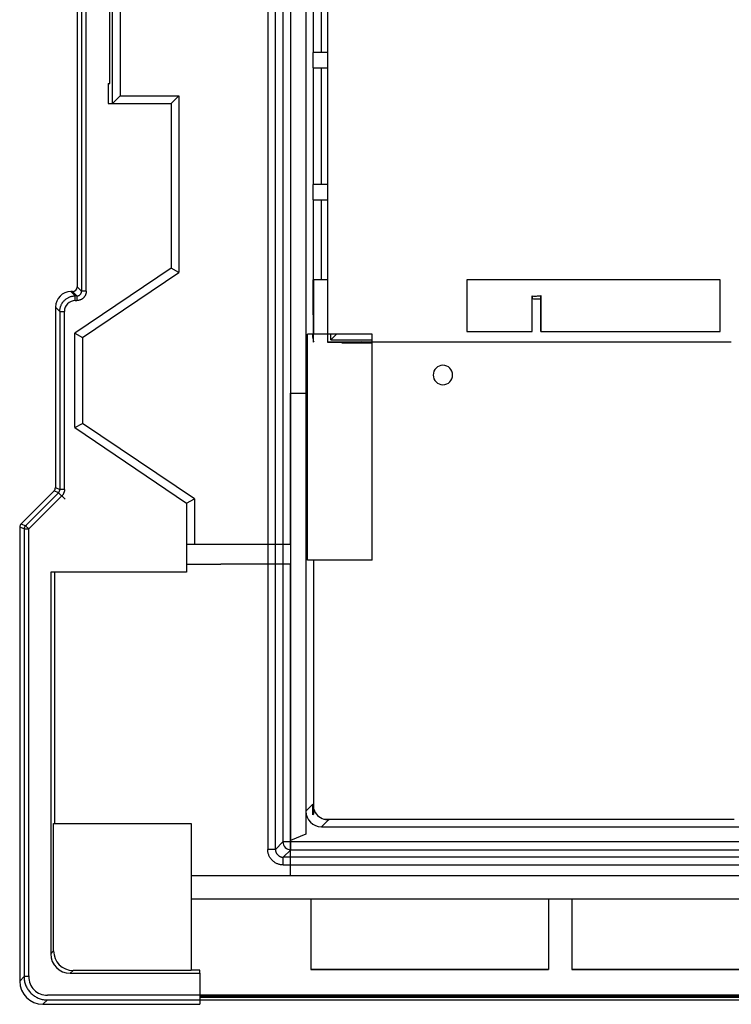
# Model space of a CAD drawing. Header units: millimetres. Extents: x -131 to 243, y -184 to 114.
# Tile 1 of 7: x -131 to -39, y -184 to -57. Entities that reach past the tile are written whole.
import ezdxf

# ---------------------------------------------------------------- set-up
doc = ezdxf.new("R2010")
doc.units = ezdxf.units.MM
doc.layers.add('MAIN-1', color=7, linetype='Continuous')
doc.layers.add('MAIN-2', color=7, linetype='Continuous')

msp = doc.modelspace()

# ---------------------------------------------------------------- linework, layer by layer
at = {"layer": 'MAIN-1'}
for p, q in [((-98.96, 94.53), (-98.96, -163.57)), ((-97.96, -163.57), (-97.96, 94.53)), ((-97, 93.57), (-97, -162.61)), ((-96, -162.61), (-96, 93.57)), ((-122.94, -29.34), (-122.94, -91.68)), ((-122.34, -91.68), (-122.34, -29.34)), ((-123.5, -91.12), (-122.94, -91.68)), ((-40.7, -96.85), (-40.7, -90.22)), ((-124.84, -92.61), (-124.76, -92.57)), ((-124.76, -92.57), (-124.68, -92.52)), ((-124.68, -92.52), (-124.6, -92.48)), ((-124.6, -92.48), (-124.52, -92.44)), ((-124.52, -92.44), (-124.44, -92.41)), ((-124.44, -92.41), (-124.35, -92.38)), ((-124.35, -92.38), (-124.27, -92.36)), ((-124.3, -91.72), (-123.74, -92.28)), ((-124.27, -92.36), (-124.18, -92.33)), ((-124.18, -92.33), (-124.09, -92.32)), ((-123.54, -92.28), (-124.1, -91.72)), ((-124.09, -92.32), (-124, -92.3)), ((-124, -92.3), (-123.92, -92.29)), ((-123.92, -92.29), (-123.83, -92.29)), ((-123.83, -92.29), (-123.74, -92.28)), ((-123.54, -92.28), (-123.74, -92.28)), ((-123.54, -92.28), (-123.51, -92.28)), ((-123.54, -92.28), (-123.54, -92.88)), ((-123.51, -92.28), (-123.48, -92.28)), ((-123.48, -92.28), (-123.46, -92.28)), ((-123.46, -92.28), (-123.43, -92.27)), ((-123.43, -92.27), (-123.4, -92.27)), ((-123.4, -92.27), (-123.38, -92.26)), ((-123.38, -92.26), (-123.35, -92.25)), ((-123.35, -92.25), (-123.33, -92.25)), ((-123.33, -92.25), (-123.3, -92.24)), ((-123.3, -92.24), (-123.28, -92.22)), ((-123.28, -92.22), (-123.25, -92.21)), ((-123.25, -92.21), (-123.23, -92.2)), ((-123.23, -92.2), (-123.21, -92.18)), ((-123.21, -92.18), (-123.18, -92.17)), ((-123.18, -92.17), (-123.16, -92.15)), ((-123.16, -92.15), (-123.14, -92.14)), ((-123.14, -92.14), (-123.12, -92.12)), ((-123.12, -92.12), (-123.1, -92.1)), ((-123.1, -92.1), (-123.08, -92.08)), ((-123.08, -92.08), (-123.07, -92.06)), ((-123.07, -92.06), (-123.05, -92.04)), ((-123.05, -92.04), (-123.04, -92.01)), ((-123.04, -92.01), (-123.02, -91.99)), ((-123.02, -91.99), (-123.01, -91.97)), ((-123.01, -91.97), (-123, -91.94)), ((-123, -91.94), (-122.98, -91.92)), ((-122.98, -91.92), (-122.97, -91.89)), ((-122.97, -91.87), (-122.96, -91.84)), ((-122.97, -91.89), (-122.97, -91.87)), ((-122.96, -91.84), (-122.95, -91.82)), ((-122.95, -91.79), (-122.94, -91.76)), ((-122.95, -91.82), (-122.95, -91.79)), ((-122.34, -91.68), (-122.94, -91.68)), ((-122.94, -91.71), (-122.94, -91.68)), ((-122.94, -91.74), (-122.94, -91.71)), ((-122.94, -91.76), (-122.94, -91.74)), ((-122.73, -92.57), (-122.77, -92.61)), ((-122.69, -92.53), (-122.73, -92.57)), ((-122.65, -92.49), (-122.69, -92.53)), ((-122.61, -92.45), (-122.65, -92.49)), ((-122.58, -92.41), (-122.61, -92.45)), ((-122.55, -92.36), (-122.58, -92.41)), ((-122.52, -92.32), (-122.55, -92.36)), ((-122.49, -92.27), (-122.52, -92.32)), ((-122.46, -92.22), (-122.49, -92.27)), ((-122.44, -92.17), (-122.46, -92.22)), ((-122.42, -92.12), (-122.44, -92.17)), ((-122.4, -92.07), (-122.42, -92.12)), ((-122.38, -92.02), (-122.4, -92.07)), ((-122.37, -91.96), (-122.38, -92.02)), ((-122.36, -91.91), (-122.37, -91.96)), ((-122.35, -91.86), (-122.36, -91.91)), ((-122.34, -91.8), (-122.35, -91.86)), ((-122.34, -91.68), (-122.34, -91.74)), ((-122.34, -91.74), (-122.34, -91.8)), ((-64.89, -92.29), (-64.89, -92.34)), ((-64.89, -96.86), (-64.89, -92.29)), ((-64.89, -92.34), (-64.89, -92.4)), ((-64.89, -92.4), (-64.89, -92.46)), ((-64.89, -92.46), (-64.89, -92.52)), ((-64.89, -92.52), (-64.89, -92.57)), ((-63.8, -92.24), (-63.8, -92.31)), ((-63.8, -96.86), (-63.8, -92.24)), ((-63.8, -92.31), (-63.8, -92.37)), ((-63.8, -92.37), (-63.8, -92.44)), ((-63.8, -92.44), (-63.8, -92.5)), ((-63.8, -92.5), (-63.8, -92.57)), ((-63.8, -92.57), (-63.8, -92.63)), ((-125.74, -94.28), (-126.3, -93.72)), ((-125.7, -93.93), (-125.69, -93.84)), ((-125.69, -93.84), (-125.66, -93.75)), ((-125.66, -93.75), (-125.64, -93.67)), ((-125.64, -93.67), (-125.61, -93.58)), ((-125.61, -93.58), (-125.58, -93.5)), ((-125.58, -93.5), (-125.54, -93.42)), ((-125.54, -93.42), (-125.5, -93.34)), ((-125.5, -93.34), (-125.45, -93.26)), ((-125.45, -93.26), (-125.41, -93.18)), ((-125.41, -93.18), (-125.35, -93.11)), ((-125.35, -93.11), (-125.3, -93.04)), ((-125.3, -93.04), (-125.24, -92.97)), ((-125.24, -92.97), (-125.18, -92.9)), ((-125.18, -92.9), (-125.12, -92.84)), ((-125.12, -92.84), (-125.05, -92.78)), ((-125.05, -92.78), (-124.98, -92.72)), ((-124.98, -92.72), (-124.91, -92.67)), ((-124.91, -92.67), (-124.84, -92.61)), ((-123.74, -92.88), (-123.54, -92.88)), ((-123.48, -92.88), (-123.54, -92.88)), ((-123.42, -92.88), (-123.48, -92.88)), ((-123.36, -92.87), (-123.42, -92.88)), ((-123.31, -92.86), (-123.36, -92.87)), ((-123.26, -92.85), (-123.31, -92.86)), ((-123.2, -92.84), (-123.26, -92.85)), ((-123.15, -92.82), (-123.2, -92.84)), ((-123.1, -92.8), (-123.15, -92.82)), ((-123.05, -92.78), (-123.1, -92.8)), ((-123, -92.76), (-123.05, -92.78)), ((-122.95, -92.73), (-123, -92.76)), ((-122.9, -92.7), (-122.95, -92.73)), ((-122.86, -92.67), (-122.9, -92.7)), ((-122.81, -92.64), (-122.86, -92.67)), ((-122.77, -92.61), (-122.81, -92.64)), ((-64.89, -92.57), (-64.89, -92.63)), ((-125.74, -94.28), (-125.73, -94.19)), ((-125.74, -94.28), (-125.74, -117.21)), ((-125.73, -94.1), (-125.72, -94.02)), ((-125.73, -94.19), (-125.73, -94.1)), ((-125.72, -94.02), (-125.7, -93.93)), ((-125.14, -117.21), (-125.14, -94.28)), ((-93.15, -97.62), (-93.15, -97.22)), ((-93.05, -98.26), (-93.05, -97.22)), ((-91.22, -98.3), (-91.22, -97.22)), ((-90.11, -97.22), (-90.82, -97.93)), ((-90.82, -97.93), (-90.82, -97.22)), ((-73.33, -96.86), (-64.89, -96.86)), ((-64.89, -96.86), (-64.89, -96.86)), ((-63.8, -96.86), (-40.7, -96.85)), ((-63.8, -96.86), (-63.8, -96.86)), ((-40.7, -96.86), (-40.7, -96.85)), ((-89.42, -98.33), (-91.22, -98.3)), ((-90.82, -97.93), (-85.5, -97.93)), ((-89.42, -98.33), (-85.5, -98.33)), ((-125.91, -117.63), (-130.16, -121.88)), ((-125.91, -117.63), (-126.48, -117.4)), ((-126.3, -116.97), (-125.74, -117.21)), ((-125.91, -117.63), (-125.89, -117.61)), ((-125.91, -117.63), (-125.06, -118.48)), ((-125.89, -117.61), (-125.88, -117.59)), ((-125.88, -117.59), (-125.86, -117.57)), ((-125.86, -117.57), (-125.85, -117.55)), ((-125.85, -117.55), (-125.83, -117.53)), ((-125.83, -117.53), (-125.82, -117.51)), ((-125.82, -117.51), (-125.81, -117.49)), ((-125.81, -117.49), (-125.8, -117.47)), ((-125.8, -117.47), (-125.79, -117.45)), ((-125.79, -117.45), (-125.78, -117.42)), ((-125.78, -117.42), (-125.77, -117.4)), ((-125.77, -117.4), (-125.76, -117.38)), ((-125.76, -117.38), (-125.75, -117.35)), ((-125.75, -117.33), (-125.74, -117.3)), ((-125.75, -117.35), (-125.75, -117.33)), ((-125.14, -117.21), (-125.74, -117.21)), ((-125.74, -117.23), (-125.74, -117.21)), ((-125.74, -117.25), (-125.74, -117.23)), ((-125.74, -117.28), (-125.74, -117.25)), ((-125.74, -117.3), (-125.74, -117.28)), ((-125.35, -117.89), (-125.38, -117.93)), ((-125.32, -117.85), (-125.35, -117.89)), ((-125.3, -117.8), (-125.32, -117.85)), ((-125.27, -117.76), (-125.3, -117.8)), ((-125.25, -117.71), (-125.27, -117.76)), ((-125.23, -117.66), (-125.25, -117.71)), ((-125.21, -117.62), (-125.23, -117.66)), ((-125.19, -117.57), (-125.21, -117.62)), ((-125.18, -117.52), (-125.19, -117.57)), ((-125.16, -117.47), (-125.18, -117.52)), ((-125.15, -117.41), (-125.16, -117.47)), ((-125.14, -117.31), (-125.15, -117.36)), ((-125.15, -117.36), (-125.15, -117.41)), ((-125.14, -117.21), (-125.14, -117.26)), ((-125.14, -117.26), (-125.14, -117.31)), ((-125.49, -118.05), (-129.74, -122.3)), ((-125.45, -118.02), (-125.49, -118.05)), ((-125.42, -117.98), (-125.45, -118.02)), ((-125.38, -117.93), (-125.42, -117.98)), ((-130.72, -121.64), (-130.16, -121.88)), ((-130.34, -122.3), (-130.9, -122.07)), ((-130.34, -122.3), (-130.22, -122.3)), ((-130.34, -122.3), (-130.34, -179.96)), ((-130.22, -122.3), (-129.74, -122.3)), ((-129.74, -122.3), (-130.16, -121.88)), ((-130.03, -122), (-130.16, -121.88)), ((-129.74, -179.96), (-129.74, -122.3)), ((-93.14, -159.13), (-93.14, -157.75)), ((-93.05, -158.4), (-93.05, -159.02)), ((-93.14, -159.13), (-93.05, -159.02)), ((-98.96, -163.67), (-98.96, -163.57)), ((-97.96, -163.57), (-98.96, -163.57)), ((-97.96, -163.57), (-97, -162.61)), ((-97.96, -163.57), (-97.96, -163.62)), ((-96, -162.61), (-97, -162.61)), ((-36.33, -162.59), (-96, -162.61)), ((-96, -163.61), (-96, -162.61)), ((-98.95, -163.76), (-98.96, -163.67)), ((-98.94, -163.85), (-98.95, -163.76)), ((-98.93, -163.94), (-98.94, -163.85)), ((-98.91, -164.03), (-98.93, -163.94)), ((-98.89, -164.11), (-98.91, -164.03)), ((-98.86, -164.2), (-98.89, -164.11)), ((-98.83, -164.28), (-98.86, -164.2)), ((-98.8, -164.36), (-98.83, -164.28)), ((-98.76, -164.44), (-98.8, -164.36)), ((-98.72, -164.52), (-98.76, -164.44)), ((-98.68, -164.6), (-98.72, -164.52)), ((-98.63, -164.67), (-98.68, -164.6)), ((-98.58, -164.75), (-98.63, -164.67)), ((-98.52, -164.82), (-98.58, -164.75)), ((-98.47, -164.89), (-98.52, -164.82)), ((-97.96, -163.62), (-97.96, -163.66)), ((-97.96, -163.66), (-97.95, -163.71)), ((-97.95, -163.71), (-97.95, -163.75)), ((-97.95, -163.75), (-97.94, -163.79)), ((-97.94, -163.79), (-97.93, -163.84)), ((-97.93, -163.84), (-97.91, -163.88)), ((-97.91, -163.88), (-97.9, -163.92)), ((-97.9, -163.92), (-97.88, -163.96)), ((-97.88, -163.96), (-97.86, -164.01)), ((-97.86, -164.01), (-97.84, -164.05)), ((-97.84, -164.05), (-97.82, -164.08)), ((-97.82, -164.08), (-97.8, -164.12)), ((-97.8, -164.12), (-97.77, -164.16)), ((-97.77, -164.16), (-97.74, -164.2)), ((-97.74, -164.2), (-97.71, -164.23)), ((-97.71, -164.23), (-97.68, -164.26)), ((-97.68, -164.26), (-97.65, -164.29)), ((-97.65, -164.29), (-97.62, -164.32)), ((-97.62, -164.32), (-97.59, -164.35)), ((-97.59, -164.35), (-97.55, -164.38)), ((-97.55, -164.38), (-97.51, -164.41)), ((-97.51, -164.41), (-97.47, -164.43)), ((-97.47, -164.43), (-97.44, -164.45)), ((-97.44, -164.45), (-97.4, -164.47)), ((-97.4, -164.47), (-97.35, -164.49)), ((-97.35, -164.49), (-97.31, -164.51)), ((-97.31, -164.51), (-97.27, -164.52)), ((-97.27, -164.52), (-97.23, -164.54)), ((-97.23, -164.54), (-97.18, -164.55)), ((-97.18, -164.55), (-97.14, -164.56)), ((-97.14, -164.56), (-97.1, -164.56)), ((-97.1, -164.56), (-97.05, -164.57)), ((-97.05, -164.57), (-97.01, -164.57)), ((-97.01, -164.57), (-96.96, -164.57)), ((-96, -163.61), (-96.96, -164.57)), ((209.15, -164.57), (-96.96, -164.57)), ((-96.96, -165.57), (-96.96, -164.57)), ((-96, -163.61), (-35.34, -163.61)), ((-98.41, -164.95), (-98.47, -164.89)), ((-98.34, -165.02), (-98.41, -164.95)), ((-98.28, -165.08), (-98.34, -165.02)), ((-98.21, -165.13), (-98.28, -165.08)), ((-98.14, -165.19), (-98.21, -165.13)), ((-98.06, -165.24), (-98.14, -165.19)), ((-97.99, -165.29), (-98.06, -165.24)), ((-97.91, -165.33), (-97.99, -165.29)), ((-97.83, -165.37), (-97.91, -165.33)), ((-97.75, -165.41), (-97.83, -165.37)), ((-97.67, -165.44), (-97.75, -165.41)), ((-97.59, -165.47), (-97.67, -165.44)), ((-97.5, -165.5), (-97.59, -165.47)), ((-97.42, -165.52), (-97.5, -165.5)), ((-97.33, -165.54), (-97.42, -165.52)), ((-97.24, -165.55), (-97.33, -165.54)), ((-97.15, -165.56), (-97.24, -165.55)), ((-97.06, -165.57), (-97.15, -165.56)), ((-96.96, -165.57), (-97.06, -165.57)), ((-96.96, -165.57), (-5.12, -165.57)), ((-93.4, -169.92), (-93.4, -179.04)), ((-62.8, -169.92), (-62.8, -179.04)), ((-59.8, -169.92), (-59.8, -179.04)), ((-130.9, -180.52), (-130.34, -179.96)), ((-130.34, -179.96), (-130.33, -180.09)), ((-93.4, -179.04), (-62.8, -179.04)), ((-59.8, -179.04), (-29.3, -179.04)), ((-130.33, -180.09), (-130.32, -180.23)), ((-130.32, -180.23), (-130.31, -180.36)), ((-130.31, -180.36), (-130.29, -180.49)), ((-130.29, -180.49), (-130.26, -180.62)), ((-130.26, -180.62), (-130.23, -180.76)), ((-130.23, -180.76), (-130.19, -180.88)), ((-130.19, -180.88), (-130.14, -181.01)), ((-130.14, -181.01), (-130.09, -181.14)), ((-130.09, -181.14), (-130.04, -181.26)), ((-130.04, -181.26), (-129.98, -181.38)), ((-129.98, -181.38), (-129.91, -181.5)), ((-129.91, -181.5), (-129.84, -181.61)), ((-129.84, -181.61), (-129.76, -181.72)), ((-129.76, -181.72), (-129.68, -181.83)), ((-129.68, -181.83), (-129.59, -181.93)), ((-129.59, -181.93), (-129.5, -182.03)), ((-129.5, -182.03), (-129.41, -182.13)), ((-129.41, -182.13), (-129.31, -182.22)), ((-129.31, -182.22), (-129.21, -182.3)), ((-129.21, -182.3), (-129.1, -182.38)), ((-129.1, -182.38), (-128.99, -182.46)), ((-128.99, -182.46), (-128.87, -182.53)), ((-128.87, -182.53), (-128.76, -182.6)), ((-128.76, -182.6), (-128.64, -182.66)), ((239.54, -182.36), (-127.34, -182.36)), ((225.1, -182.47), (-107.7, -182.47)), ((-128.64, -182.66), (-128.51, -182.72)), ((-128.51, -182.72), (-128.39, -182.77)), ((-128.39, -182.77), (-128.26, -182.81)), ((-128.26, -182.81), (-128.13, -182.85)), ((-128.13, -182.85), (-128, -182.88)), ((-128, -182.88), (-127.87, -182.91)), ((-127.34, -182.96), (-127.9, -183.52)), ((-127.87, -182.91), (-127.74, -182.93)), ((-127.74, -182.93), (-127.61, -182.94)), ((-127.61, -182.94), (-127.47, -182.95)), ((-127.47, -182.95), (-127.34, -182.96)), ((-127.34, -182.96), (-18.2, -182.96))]:
    msp.add_line(p, q, dxfattribs=at)
for start, end in [(0, 180), (180, 0)]:
    msp.add_arc((-76.4, -102.47), 1.25, start, end, dxfattribs=at)
for centre, major_axis, ratio, start_param, end_param in [((-123.74, -92.88), (0, -0.6), 0.000002, 1.57079, 2.760946), ((-64.56, -86.95), (0, -5.35), 0.999848, -0.061555, 0.040965), ((-64.56, -86.95), (0, -5.35), 0.999848, 0.040965, 0.14398), ((-123.74, -94.28), (1.25, 0.63), 1, 1.107139, 2.677957), ((-125.14, -94.28), (-0.6, 0), 0.000003, 0.380644, 1.570801), ((-91.15, -97.62), (-2, 0), 0.999848, 0, 0.325025), ((-129.74, -122.3), (0.23, 0.554), 0.999955, 1.178168, 1.963259), ((-96, -162.61), (-0.707, 0.707), 0.999696, 0.785512, 2.356042), ((-129.74, -179.96), (0.6, 0), 0.000002, 1.43279, 3.338775), ((-127.34, -179.96), (-1.7, 1.7), 1, 0.785386, 2.356207), ((-127.34, -182.36), (0, -0.6), 0.000002, -0.197137, 0)]:
    msp.add_ellipse(centre, major_axis=major_axis, ratio=ratio, start_param=start_param, end_param=end_param, dxfattribs=at)
at = {"layer": 'MAIN-2'}
for p, q in [((-94.05, -24.62), (-94.05, -104.82)), ((-117.97, -27.69), (-117.97, -66.52)), ((-118.97, -67.52), (-118.97, -28.38)), ((-123.5, -29.73), (-123.5, -91.12)), ((-119.29, -64.94), (-119.29, -35.84)), ((-93.07, -60.92), (-93.07, -45.92)), ((-92.07, -45.92), (-92.07, -60.92)), ((-91.22, -60.92), (-91.22, -45.92)), ((-93.14, -60.92), (-93.14, -62.92)), ((-91.22, -60.92), (-93.14, -60.92)), ((-91.22, -62.92), (-91.22, -60.92)), ((-91.22, -60.92), (-91.22, -60.92)), ((-93.14, -62.92), (-91.22, -62.92)), ((-93.07, -77.92), (-93.07, -62.92)), ((-92.07, -62.92), (-92.07, -77.92)), ((-91.22, -62.92), (-91.22, -62.92)), ((-91.22, -77.92), (-91.22, -62.92)), ((-119.5, -64.94), (-119.29, -64.94)), ((-119.5, -64.94), (-119.5, -67.52)), ((-119.29, -64.94), (-119.29, -64.94)), ((-118.97, -67.52), (-117.97, -66.52)), ((-117.97, -66.52), (-110.4, -66.52)), ((-111.4, -67.52), (-110.4, -66.52)), ((-110.4, -66.52), (-110.4, -89.25)), ((-119.5, -67.52), (-111.4, -67.52)), ((-111.4, -67.52), (-111.4, -88.72)), ((-111.4, -67.52), (-111.4, -67.52)), ((-93.14, -77.92), (-93.14, -79.92)), ((-91.22, -77.92), (-93.14, -77.92)), ((-91.22, -79.92), (-91.22, -77.92)), ((-91.22, -77.92), (-91.22, -77.92)), ((-93.14, -79.92), (-91.22, -79.92)), ((-93.07, -90.22), (-93.07, -79.92)), ((-92.07, -79.92), (-92.07, -90.22)), ((-91.22, -90.22), (-91.22, -79.92)), ((-91.22, -79.92), (-91.22, -79.92)), ((-111.4, -88.72), (-123.8, -97.08)), ((-110.4, -89.25), (-111.4, -88.72)), ((-111.4, -88.72), (-111.4, -88.72)), ((-122.8, -97.62), (-110.4, -89.25)), ((-93.14, -90.22), (-93.05, -90.22)), ((-93.14, -90.22), (-93.14, -94.72)), ((-91.22, -90.22), (-93.05, -90.22)), ((-93.05, -90.22), (-93.05, -97.22)), ((-93.05, -90.22), (-93.05, -90.22)), ((-91.22, -97.22), (-91.22, -90.22)), ((-91.22, -90.22), (-91.22, -90.22)), ((-40.7, -90.22), (-73.33, -90.22)), ((-73.33, -90.22), (-73.33, -96.86)), ((-40.7, -96.86), (-40.7, -90.22)), ((-124.1, -91.72), (-124.3, -91.72)), ((-126.3, -93.72), (-126.3, -116.97)), ((-64.89, -96.86), (-64.89, -92.63)), ((-63.8, -92.63), (-63.8, -96.86)), ((-93.08, -94.72), (-93.14, -94.72)), ((-93.07, -94.47), (-93.08, -94.54)), ((-93.08, -94.54), (-93.08, -94.6)), ((-93.08, -94.6), (-93.08, -94.66)), ((-93.08, -94.66), (-93.08, -94.72)), ((-93.08, -94.72), (-93.08, -94.72)), ((-93.08, -94.72), (-93.08, -94.72)), ((-93.08, -94.72), (-93.08, -94.72)), ((-93.08, -94.72), (-93.08, -94.72)), ((-93.08, -94.72), (-93.08, -94.72)), ((-93.08, -94.72), (-93.08, -94.72)), ((-93.08, -97.62), (-93.08, -94.72)), ((-93.08, -94.72), (-93.05, -94.72)), ((-93.06, -94.41), (-93.07, -94.47)), ((-93.05, -94.35), (-93.06, -94.41)), ((-123.8, -109.25), (-123.8, -97.08)), ((-123.8, -97.08), (-122.8, -97.62)), ((-123.8, -97.08), (-123.8, -97.08)), ((-122.8, -97.62), (-122.8, -108.72)), ((-85.5, -97.22), (-93.84, -97.22)), ((-93.84, -126.32), (-93.84, -97.22)), ((-93.15, -97.62), (-93.08, -97.62)), ((-93.08, -97.62), (-93.08, -97.62)), ((-93.08, -97.62), (-93.08, -97.62)), ((-93.08, -97.62), (-93.08, -97.62)), ((-93.08, -97.62), (-93.08, -97.62)), ((-93.08, -97.62), (-93.08, -97.62)), ((-93.08, -97.62), (-93.08, -97.62)), ((-93.08, -97.68), (-93.08, -97.62)), ((-93.08, -97.62), (-93.05, -97.62)), ((-91.22, -97.22), (-91.22, -97.22)), ((-85.5, -97.22), (-85.5, -97.22)), ((-85.5, -126.32), (-85.5, -97.22)), ((-73.33, -96.86), (-64.89, -96.86)), ((-63.8, -96.86), (-40.7, -96.86)), ((-93.08, -97.75), (-93.08, -97.68)), ((-93.08, -97.81), (-93.08, -97.75)), ((-93.07, -97.87), (-93.08, -97.81)), ((-93.06, -97.93), (-93.07, -97.87)), ((-93.05, -97.99), (-93.06, -97.93)), ((-91.22, -98.18), (-91.22, -98.18)), ((-91.22, -98.18), (-89.42, -98.18)), ((-89.42, -98.26), (-91.22, -98.23)), ((-89.42, -98.26), (-89.42, -98.18)), ((-89.42, -98.18), (-86.91, -98.18)), ((-89.42, -98.18), (-89.42, -98.18)), ((-89.42, -98.25), (-86.91, -98.25)), ((-89.42, -98.26), (-89.42, -98.33)), ((-86.91, -98.18), (-86.84, -98.18)), ((-86.84, -98.18), (-86.91, -98.25)), ((-86.91, -98.25), (-86.91, -98.18)), ((-86.84, -98.18), (-39.27, -98.18)), ((-39.27, -98.26), (-85.5, -98.26)), ((-96.05, -104.82), (-96.05, -104.82)), ((-96.05, -124.32), (-96.05, -104.82)), ((-96.05, -104.82), (-94.05, -104.82)), ((-94.05, -104.82), (-94.05, -104.82)), ((-94.05, -104.82), (-94.05, -161.62)), ((-123.8, -109.25), (-122.8, -108.72)), ((-108.4, -118.43), (-122.8, -108.72)), ((-123.8, -109.25), (-109.4, -118.96)), ((-123.8, -109.25), (-123.8, -109.25)), ((-130.72, -121.64), (-126.48, -117.4)), ((-109.4, -118.96), (-108.4, -118.43)), ((-109.4, -118.96), (-109.4, -127.86)), ((-109.4, -118.96), (-109.4, -118.96)), ((-108.4, -118.43), (-108.4, -124.32)), ((-130.9, -122.07), (-130.9, -180.52)), ((-109.4, -124.32), (-109.4, -124.32)), ((-96.05, -124.32), (-109.4, -124.32)), ((-96.05, -124.32), (-96.05, -124.32)), ((-96.05, -124.32), (-96.05, -126.82)), ((-85.5, -126.32), (-93.84, -126.32)), ((-93.05, -126.32), (-93.05, -158.4)), ((-93.05, -126.32), (-93.05, -126.32)), ((-85.5, -126.32), (-85.5, -126.32)), ((-109.4, -127.86), (-126.9, -127.86)), ((-126.9, -127.86), (-126.9, -177.02)), ((-126.42, -127.86), (-126.42, -160.23)), ((-109.4, -126.82), (-109.4, -126.82)), ((-109.4, -126.82), (-105, -126.82)), ((-109.4, -127.86), (-109.4, -127.86)), ((-96.05, -126.82), (-105, -126.82)), ((-96.05, -166.92), (-96.05, -126.82)), ((-96.05, -126.82), (-96.05, -126.82)), ((-93.14, -157.75), (-94.05, -158.66)), ((-93.05, -159.02), (-93.05, -159.02)), ((-92.05, -160.66), (-91.14, -159.75)), ((-91.74, -159.68), (-38.9, -159.68)), ((-91.02, -159.68), (-91.09, -159.76)), ((-91.02, -159.68), (-91.02, -159.68)), ((-126.53, -176.65), (-126.53, -160.23)), ((-126.53, -160.23), (-108.81, -160.23)), ((-108.81, -160.23), (-108.81, -179.15)), ((-108.81, -160.23), (-108.81, -160.23)), ((-92.05, -160.66), (-2.57, -160.66)), ((-94.05, -161.62), (-96.05, -162.43)), ((-94.05, -161.62), (-94.05, -161.62)), ((-96.05, -162.43), (-96.05, -162.43)), ((-108.81, -166.92), (-10.59, -166.92)), ((-108.81, -166.92), (-108.81, -166.92)), ((-96.05, -166.92), (-96.05, -166.92)), ((-108.81, -169.92), (-18.2, -169.92)), ((-108.81, -169.92), (-108.81, -169.92)), ((-93.4, -169.92), (-93.4, -169.92)), ((-62.8, -169.92), (-62.8, -169.92)), ((-59.8, -169.92), (-59.8, -169.92)), ((-126.53, -176.65), (-126.9, -177.02)), ((-124.4, -179.52), (-124.03, -179.15)), ((-124.4, -179.52), (-107.7, -179.52)), ((-108.81, -179.15), (-124.03, -179.15)), ((-107.7, -179.11), (-108.81, -179.11)), ((-107.7, -179.52), (-107.7, -179.11)), ((-107.7, -179.52), (-107.7, -183.52)), ((-93.4, -178.99), (-62.8, -178.99)), ((-59.8, -178.99), (-29.3, -178.99)), ((-107.7, -182.61), (-18.2, -182.61)), ((-127.9, -183.52), (-107.7, -183.52)), ((225.1, -182.97), (-107.7, -182.97))]:
    msp.add_line(p, q, dxfattribs=at)
for start, end in [(264.5091, 270), (270, 275.4909)]:
    msp.add_arc((-64.34, -86.96), 5.7, start, end, dxfattribs=at)
for centre, major_axis, ratio, start_param, end_param in [((-124.1, -91.12), (0.424, -0.424), 0.999922, -0.785361, 0.785361), ((-124.3, -93.72), (-1.41, 1.41), 0.999924, -0.78536, 0.78536), ((-91.14, -94.72), (-0.29, -1.98), 1, -1.721012, -1.424454), ((-126.9, -116.97), (0.554, -0.23), 0.999955, -0.392684, 0.392683), ((-130.3, -122.07), (-0.554, 0.23), 0.999955, -0.392684, 0.392683), ((-91.14, -157.75), (-0.29, 1.98), 1, 1.425041, 1.721554), ((-91.15, -157.76), (-1.41, -1.41), 0.999696, -0.460221, 0.488239), ((-92.05, -158.66), (-1.41, -1.41), 0.999696, -0.785246, 0.785246), ((-91.14, -157.75), (-1.41, -1.41), 0.999696, 0.519675, 0.79982), ((-124.4, -177.02), (-1.77, -1.77), 0.999924, -0.78536, 0.78536), ((-124.03, -176.65), (-1.77, -1.77), 0.999924, -0.78536, 0.78536), ((-127.9, -180.52), (-2.12, -2.12), 0.999924, -0.78536, 0.78536)]:
    msp.add_ellipse(centre, major_axis=major_axis, ratio=ratio, start_param=start_param, end_param=end_param, dxfattribs=at)

doc.saveas('drawing.dxf')
